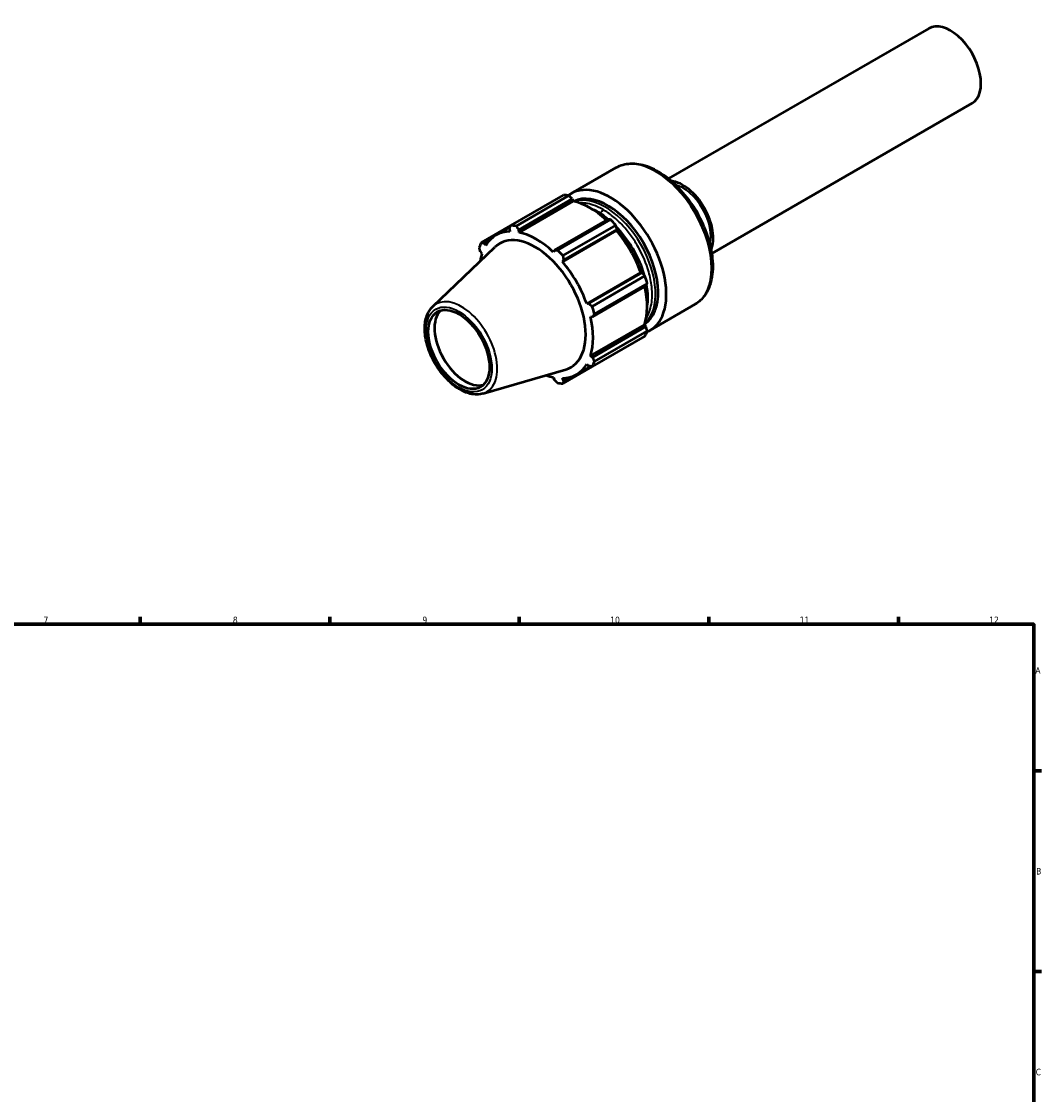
# Model space of a CAD drawing. Header units: millimetres. Extents: x -159 to 907, y -211 to 797.
# Tile 6 of 6: x 447 to 824, y 400 to 797. Entities that reach past the tile are written whole.
import ezdxf

# ---------------------------------------------------------------- set-up
doc = ezdxf.new("R2010")
doc.units = ezdxf.units.MM
for name, color, linetype, lineweight in [('Border (ANSI)', 7, 'Continuous', 70), ('Visible (ANSI)', 7, 'Continuous', 50), ('Visible Narrow (ANSI)', 7, 'Continuous', 35)]:
    doc.layers.add(name, color=color, linetype=linetype, lineweight=lineweight)
doc.styles.add('Note Text (ANSI)', font='tahoma.ttf')

# ---------------------------------------------------------------- blocks, each defined once
blk = doc.blocks.new('Borders Default Border')
at = {"layer": 'Border (ANSI)'}
for p, q in [((490.58, 574), (490.58, 576.8)), ((560.67, 574), (560.67, 576.8)), ((630.75, 574), (630.75, 576.8)), ((700.83, 574), (700.83, 576.8)), ((770.92, 574), (770.92, 576.8)), ((821, 519.75), (823.8, 519.75)), ((821, 445.5), (823.8, 445.5))]:
    blk.add_line(p, q, dxfattribs=at)
at = {"layer": 'Border (ANSI)', "flags": 128}
blk.add_lwpolyline([(20, 20), (20, 574), (821, 574), (821, 20), (20, 20)], dxfattribs=at)
at = {"layer": 'Border (ANSI)', "color": 5, "true_color": 0x0000ff, "char_height": 2.4, "attachment_point": 7, "style": 'Note Text (ANSI)'}
for s, insert in [('7', (454.8, 574.4)), ('8', (524.84, 574.35)), ('9', (594.92, 574.35)), ('10', (664.35, 574.35)), ('11', (734.43, 574.4)), ('12', (804.52, 574.4)), ('A', (821.58, 555.68)), ('B', (821.87, 481.43)), ('C', (821.71, 407.13))]:
    blk.add_mtext(s, dxfattribs=dict(at, insert=insert))

msp = doc.modelspace()

# ---------------------------------------------------------------- linework, layer by layer
at = {"layer": 'Visible (ANSI)'}
for p, q in [((782.17, 794.42), (685.91, 738.84)), ((798.17, 766.7), (701.91, 711.13)), ((649.89, 733.29), (666.58, 742.92)), ((627.6, 721.47), (647.13, 732.74)), ((649.1, 732.55), (629.58, 721.27)), ((630.58, 719.89), (650.36, 731.31)), ((630.69, 718.96), (650.66, 730.49)), ((650.36, 731.31), (650.66, 730.49)), ((663.43, 723.76), (643.65, 712.34)), ((644.9, 712.43), (664.43, 723.7)), ((627.6, 721.47), (616.77, 715.21)), ((622.14, 717.91), (627.38, 720.94)), ((627.08, 720.23), (627.3, 719.3)), ((630.69, 718.96), (630.58, 719.89)), ((646.73, 708.08), (666.71, 719.61)), ((666.4, 721.61), (646.88, 710.34)), ((647.14, 708.65), (666.92, 720.07)), ((666.92, 720.07), (666.71, 719.61)), ((617.85, 714.9), (619.76, 716)), ((618.35, 714.13), (617.85, 714.9)), ((598.75, 691.51), (621.77, 713.52)), ((616.4, 711.7), (616.95, 711.03)), ((643.65, 712.34), (643.35, 711.66)), ((646.73, 708.08), (647.14, 708.65)), ((655.68, 692.58), (675.65, 704.11)), ((676.16, 704.07), (656.38, 692.65)), ((657.71, 691.57), (677.24, 702.85)), ((675.65, 704.11), (676.16, 704.07)), ((657.83, 687.77), (677.61, 699.19)), ((678.06, 700.09), (658.53, 688.82)), ((656.38, 692.65), (655.68, 692.58)), ((679.09, 682.71), (695.78, 692.34)), ((657.09, 687.86), (657.83, 687.77)), ((657.09, 673.24), (677.06, 684.77)), ((677.61, 684.11), (657.83, 672.69)), ((677.06, 684.77), (677.61, 684.11)), ((677.24, 680.59), (657.71, 669.32)), ((658.53, 671.13), (678.06, 682.4)), ((657.83, 672.69), (657.09, 673.24)), ((617.34, 659.31), (647.91, 668.24)), ((646.88, 663.06), (657.71, 669.32)), ((651.9, 666.36), (657.14, 669.39)), ((655.68, 670.14), (656.38, 669.49)), ((643.35, 665.31), (643.65, 664.5)), ((647.14, 664.15), (646.73, 664.97)), ((649.06, 665.26), (647.14, 664.15))]:
    msp.add_line(p, q, dxfattribs=at)
for centre, major_axis, start_param, end_param in [((790.17, 780.56), (8, -13.86), 0, 3.141593), ((664.49, 708), (-14.6, 25.29), 3.066979, 6.357799), ((691.17, 723.4), (-8, 13.86), 3.546499, 5.878279), ((656.77, 703.54), (-16, 27.71), 5.843222, 5.93775), ((656.99, 703.67), (14.88, -25.77), 2.067629, 2.661627), ((663.58, 707.47), (-13.1, 22.69), 3.17835, 6.246428), ((656.77, 703.54), (16, -27.71), 1.916232, 2.010759), ((637.02, 692.14), (-14.88, 25.77), 5.977753, 6.588618), ((637.24, 692.27), (-16, 27.71), 5.843222, 5.93775), ((637.02, 692.14), (-14.88, 25.77), 5.192355, 5.80322), ((656.99, 703.67), (14.88, -25.77), 1.265364, 1.876229), ((637.24, 692.27), (-16, 27.71), 0.345435, 0.439963), ((636.68, 691.94), (-13.2, 22.86), 3.001707, 6.423071), ((637.02, 692.14), (14.88, -25.77), 3.621558, 3.754434), ((637.24, 692.27), (16, -27.71), 1.916232, 2.010759), ((637.02, 692.14), (-14.88, 25.77), 4.406956, 5.017822), ((656.77, 703.54), (16, -27.71), 1.130833, 1.225361), ((656.99, 703.67), (14.88, -25.77), 0.479966, 1.073963), ((637.24, 692.27), (16, -27.71), 1.130833, 1.225361), ((610.7, 676.95), (8, -13.86), 3.28349, 6.141288), ((637.02, 692.14), (-14.88, 25.77), 3.621558, 4.232423), ((656.77, 703.54), (16, -27.71), 0.345435, 0.439963), ((637.24, 692.27), (16, -27.71), 0.345435, 0.439963), ((637.02, 692.14), (14.88, -25.77), 5.977753, 6.588618), ((637.02, 692.14), (14.88, -25.77), 5.670344, 5.80322), ((637.24, 692.27), (16, -27.71), 5.843222, 5.93775)]:
    msp.add_ellipse(centre, major_axis=major_axis, ratio=0.57735, start_param=start_param, end_param=end_param, dxfattribs=at)
msp.add_ellipse((608.44, 675.64), major_axis=(8, -13.86), ratio=0.57735, dxfattribs=at)
for points, knots in [([(666.58, 742.92), (668.14, 743.82), (669.93, 744.32), (673.81, 744.51), (675.92, 744.15), (680.3, 742.59), (682.58, 741.33), (687.02, 738.06), (689.18, 736.04), (693.14, 731.45), (694.94, 728.89), (698.03, 723.49), (699.31, 720.64), (701.23, 714.94), (701.87, 712.08), (702.41, 706.61), (702.32, 704), (701.37, 699.32), (700.51, 697.24), (698.32, 694.22), (697.14, 693.13), (695.78, 692.34)], [3.926991, 3.926991, 3.926991, 3.926991, 4.21625, 4.21625, 4.523017, 4.523017, 4.849449, 4.849449, 5.178663, 5.178663, 5.506358, 5.506358, 5.83338, 5.83338, 6.161143, 6.161143, 6.490401, 6.490401, 6.816269, 6.816269, 7.068583, 7.068583, 7.068583, 7.068583]), ([(657.48, 727.68), (658.12, 727.41), (658.77, 727.1), (660.58, 726.12), (661.74, 725.36), (662.88, 724.5)], [4.5773023, 4.5773023, 4.5773023, 4.5773023, 4.6804634, 4.6804634, 4.8688315, 4.8688315, 4.8688315, 4.8688315]), ([(677.97, 698.36), (678.15, 696.94), (678.23, 695.55), (678.17, 693.49), (678.11, 692.78), (678.03, 692.09)], [6.1267428, 6.1267428, 6.1267428, 6.1267428, 6.3151109, 6.3151109, 6.418272, 6.418272, 6.418272, 6.418272]), ([(617.34, 659.31), (616.19, 658.97), (614.94, 658.9), (612.27, 659.27), (610.83, 659.76), (607.92, 661.28), (606.45, 662.34), (603.68, 664.88), (602.37, 666.37), (600.05, 669.61), (599.04, 671.37), (597.39, 674.99), (596.76, 676.85), (595.94, 680.51), (595.75, 682.32), (595.88, 685.69), (596.2, 687.26), (597.27, 689.75), (597.92, 690.73), (598.75, 691.51)], [0.925283, 0.925283, 0.925283, 0.925283, 1.20726, 1.20726, 1.522728, 1.522728, 1.85644, 1.85644, 2.189931, 2.189931, 2.521371, 2.521371, 2.852806, 2.852806, 3.186273, 3.186273, 3.520037, 3.520037, 3.787106, 3.787106, 3.787106, 3.787106])]:
    msp.add_open_spline(points, degree=3, knots=knots, dxfattribs=at)
for points, weights in [([(650.36, 731.31), (649.75, 731.91), (649.1, 732.55)], [1.00342942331, 1.0021223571, 1]), ([(664.43, 723.7), (663.92, 723.73), (663.43, 723.76)], [1, 1.0021223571, 1.00342942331]), ([(627.08, 720.23), (627.34, 720.84), (627.6, 721.47)], [1.00342942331, 1.0021223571, 1]), ([(629.58, 721.27), (630.09, 720.56), (630.58, 719.89)], [1, 1.0021223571, 1.00342942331]), ([(666.92, 720.07), (666.67, 720.83), (666.4, 721.61)], [1.00342942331, 1.0021223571, 1]), ([(616.77, 715.21), (617.32, 715.05), (617.85, 714.9)], [1, 1.0021223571, 1.00342942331]), ([(616.4, 711.7), (616.18, 712.53), (615.95, 713.41)], [1.00342942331, 1.0021223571, 1]), ([(643.65, 712.34), (644.26, 712.38), (644.9, 712.43)], [1.00342942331, 1.0021223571, 1]), ([(646.88, 710.34), (647.01, 709.48), (647.14, 708.65)], [1, 1.0021223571, 1.00342942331]), ([(677.24, 702.85), (676.69, 703.47), (676.16, 704.07)], [1, 1.0021223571, 1.00342942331]), ([(677.61, 699.19), (677.83, 699.64), (678.06, 700.09)], [1.00342942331, 1.0021223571, 1]), ([(656.38, 692.65), (657.03, 692.12), (657.71, 691.57)], [1.00342942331, 1.0021223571, 1]), ([(658.53, 688.82), (658.17, 688.29), (657.83, 687.77)], [1, 1.0021223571, 1.00342942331]), ([(678.06, 682.4), (677.83, 683.27), (677.61, 684.11)], [1, 1.0021223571, 1.00342942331]), ([(657.83, 672.69), (658.17, 671.92), (658.53, 671.13)], [1.00342942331, 1.0021223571, 1]), ([(657.71, 669.32), (657.03, 669.4), (656.38, 669.49)], [1, 1.0021223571, 1.00342942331]), ([(644.9, 663.26), (644.26, 663.89), (643.65, 664.5)], [1, 1.0021223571, 1.00342942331]), ([(647.14, 664.15), (647.01, 663.62), (646.88, 663.06)], [1.00342942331, 1.0021223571, 1])]:
    msp.add_rational_spline(points, weights, degree=2, dxfattribs=at)
at = {"layer": 'Visible Narrow (ANSI)'}
for centre, major_axis, ratio, start_param, end_param in [((681.18, 717.63), (-14.6, 25.29), 0.57735, 3.141593, 6.283185), ((691.17, 723.4), (-7.36, 12.75), 0.57735, 3.666862, 5.757916), ((662.61, 706.91), (13.1, -22.69), 0.57735, 0.123985, 3.017608), ((690.04, 722.75), (6.56, -11.36), 0.57735, 1.205139, 1.936454), ((660.89, 727.74), (-0.8, -1.39), 0.577819, 0.089353, 1.637277), ((659.2, 704.95), (13.1, -22.69), 0.57735, 2.142908, 2.256322), ((659.2, 704.95), (13.1, -22.69), 0.57735, 1.212753, 1.928839), ((659.2, 704.95), (13.1, -22.69), 0.57735, 0.885271, 0.998684), ((609.35, 676.17), (9.39, -16.26), 0.57735, 6.1433, 9.564663)]:
    msp.add_ellipse(centre, major_axis=major_axis, ratio=ratio, start_param=start_param, end_param=end_param, dxfattribs=at)
msp.add_ellipse((608.44, 675.64), major_axis=(-8.6, 14.9), ratio=0.57735, dxfattribs=at)
for points, knots in [([(661.74, 727.37), (660.51, 728.08), (659.28, 728.65), (657.13, 729.38), (656.2, 729.6), (654.53, 729.83), (653.76, 729.86), (653.02, 729.82)], [8.339686, 8.339686, 8.339686, 8.339686, 8.880681, 8.880681, 9.300952, 9.300952, 9.67118, 9.67118, 9.67118, 9.67118]), ([(677.65, 687.15), (678.11, 687.85), (678.51, 688.64), (679.17, 690.38), (679.43, 691.36), (679.94, 694.34), (679.99, 696.48), (679.55, 700.58), (679.17, 702.48), (677.77, 707.39), (676.46, 710.5), (674.02, 714.83), (673.12, 716.24), (671.19, 718.92), (670.15, 720.19), (667.89, 722.65), (666.64, 723.83), (664.16, 725.84), (662.95, 726.68), (661.74, 727.37)], [19.513757, 19.513757, 19.513757, 19.513757, 19.934719, 19.934719, 20.373926, 20.373926, 21.19551, 21.19551, 21.846568, 21.846568, 22.880007, 22.880007, 23.396729, 23.396729, 23.913446, 23.913446, 24.487202, 24.487202, 25.019059, 25.019059, 25.019059, 25.019059]), ([(662.88, 724.49), (663.14, 724.3), (663.39, 724.1), (663.71, 723.84), (663.77, 723.79), (663.84, 723.74)], [-24.6008756, -24.6008756, -24.6008756, -24.6008756, -24.4872017, -24.4872017, -24.4586855, -24.4586855, -24.4586855, -24.4586855]), ([(666.52, 721.28), (666.81, 720.98), (667.1, 720.68), (668.45, 719.21), (669.48, 717.94), (671.42, 715.26), (672.32, 713.85), (674.75, 709.52), (676.06, 706.4), (676.95, 703.3), (676.98, 703.21), (677, 703.11)], [-24.05032, -24.05032, -24.05032, -24.05032, -23.913446, -23.913446, -23.396729, -23.396729, -22.880007, -22.880007, -21.846568, -21.846568, -21.814546, -21.814546, -21.814546, -21.814546])]:
    msp.add_open_spline(points, degree=3, knots=knots, dxfattribs=at)
msp.add_open_spline([(677.79, 699.56), (677.86, 699.16), (677.92, 698.76), (677.97, 698.36)], degree=3, dxfattribs=at)

# ---------------------------------------------------------------- block references
msp.add_blockref('Borders Default Border', (0, 0))

doc.saveas('drawing.dxf')
